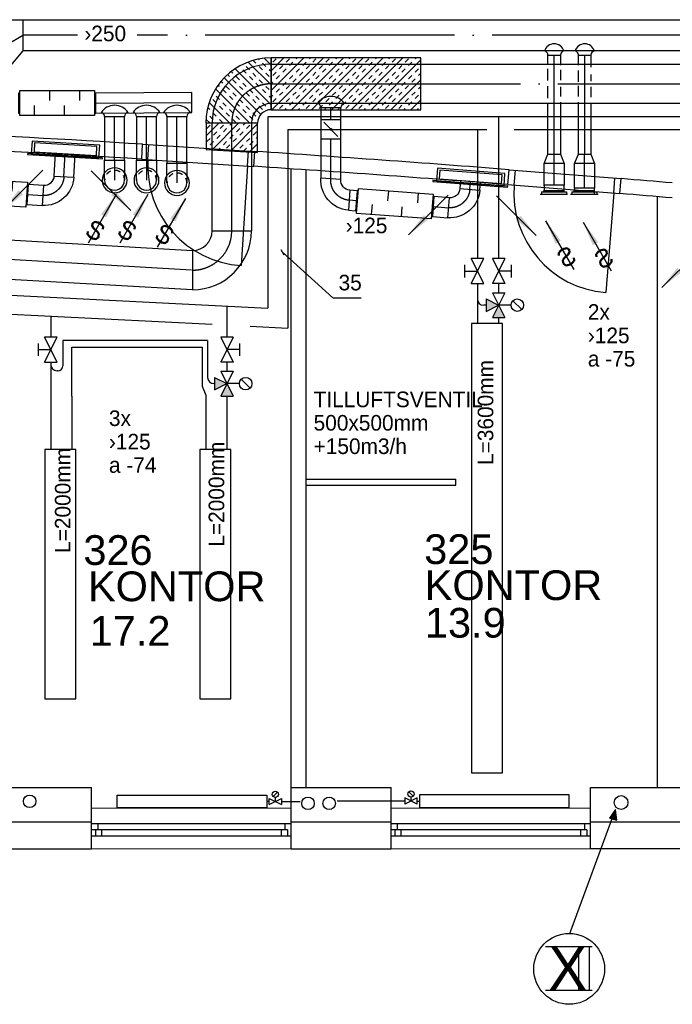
# Model space of a CAD drawing. Header units: millimetres. Extents: x 0 to 83130, y 0 to 57204.
# Tile 40 of 67: x 50605 to 55836, y 5047 to 12936. Entities that reach past the tile are written whole.
import ezdxf
from ezdxf.enums import TextEntityAlignment as Align

# ---------------------------------------------------------------- set-up
doc = ezdxf.new("R2010")
doc.units = ezdxf.units.MM
doc.header["$LTSCALE"] = 100
doc.header["$MEASUREMENT"] = 0
doc.header["$PDMODE"] = 1
for name, pattern in [('2V-CENT', [23, 20, -1.5, 0, -1.5]), ('V-GOMD', [0.8, 0.4, -0.4]), ('V-KU', [2, 1, 1]), ('V-V', [2, 1, 1])]:
    doc.linetypes.add(name, pattern=pattern)
doc.layers.get('0').update_dxf_attribs({"linetype": 'CONTINUOUS'})
for name, color, linetype in [('20603A200D001$0$832 Rominfo', 7, 'CONTINUOUS'), ('20603A200D001$0$A12-HEL1', 251, 'CONTINUOUS'), ('20603A200D001$0$A12-HEL2', 251, 'CONTINUOUS'), ('20603A200D001$0$A12-HEL3', 251, 'CONTINUOUS'), ('20603A200D001$0$A12-HEL4', 251, 'CONTINUOUS'), ('20603A200D001$0$A23-HEL1', 251, 'CONTINUOUS'), ('20603A200D001$0$A24-HEL1', 251, 'CONTINUOUS'), ('20603A200D001$0$A24-HEL2', 251, 'CONTINUOUS'), ('V060-', 3, 'CONTINUOUS'), ('V061-', 1, 'CONTINUOUS'), ('V070-', 3, 'CONTINUOUS'), ('V071-', 1, 'CONTINUOUS'), ('V090-', 2, 'CONTINUOUS'), ('V091', 1, 'CONTINUOUS'), ('V100-', 6, 'CONTINUOUS'), ('V110', 1, 'CONTINUOUS'), ('V110-', 6, 'CONTINUOUS'), ('V111', 1, 'CONTINUOUS'), ('V111-', 1, 'CONTINUOUS'), ('xref', 7, 'CONTINUOUS')]:
    doc.layers.add(name, color=color, linetype=linetype)
doc.styles.add('20603A200D001$0$Arial', font='arial.ttf', dxfattribs={"height": 238.125})
doc.styles.add('FISO', font='fiso')
doc.styles.add('ISO', font='ISO')
doc.styles.add('SIMPLEX', font='SIMPLEX')

# ---------------------------------------------------------------- blocks, each defined once
blk = doc.blocks.new('VUN')
at = {"color": 0}
blk.add_circle((0, 0), 0.5, dxfattribs=at)
blk = doc.blocks.new('LD_P')
for p, q in [((-0.5, 0.5), (-0.5, -0.5)), ((0.5, 0.5), (-0.5, 0.5)), ((0.5, -0.5), (0.5, 0.5)), ((-0.5, -0.5), (0.5, -0.5))]:
    blk.add_line(p, q)
at = {"color": 1}
for p, q in [((-0.3, 0.5), (-0.3, 0.1)), ((0.1, 0.5), (0.1, 0.1)), ((-0.1, -0.5), (-0.1, -0.1)), ((0.3, -0.5), (0.3, -0.1))]:
    blk.add_line(p, q, dxfattribs=at)
blk = doc.blocks.new('C3A', base_point=(16246, 22590.5))
at = {"color": 0, "linetype": 'ByBlock'}
blk.add_line((16247, 22590.5), (16246, 22590.5), dxfattribs=at)
blk = doc.blocks.new('K3A', base_point=(16246, 22590.5))
at = {"color": 0, "linetype": 'ByBlock'}
for p, q in [((16246, 22591), (16247, 22591)), ((16247, 22591), (16247, 22590)), ((16247, 22590), (16246, 22590))]:
    blk.add_line(p, q, dxfattribs=at)
blk = doc.blocks.new('33A', base_point=(16246, 22590.5))
blk.add_point((16247, 22590.5))
at = {"color": 0, "linetype": 'ByBlock'}
blk.add_blockref('K3A', (16246, 22590.5), dxfattribs=at)
at = {"color": 1, "linetype": '2V-CENT'}
blk.add_blockref('C3A', (16246, 22590.5), dxfattribs=at)
at = {"style": 'SIMPLEX', "flags": 3}
blk.add_attdef('0', (16246, 22590.5), '', height=1, dxfattribs=at)
blk = doc.blocks.new('CBOJ90_PB', base_point=(86107, 31352))
at = {"color": 0, "linetype": 'ByBlock'}
blk.add_arc((86106, 31353), 1, 270, 360, dxfattribs=at)
blk = doc.blocks.new('KBOJ90_PB', base_point=(86107, 31352))
at = {"color": 0, "linetype": 'ByBlock'}
for p, q in [((86106.5, 31353), (86107.5, 31353)), ((86106, 31352.5), (86106, 31351.5))]:
    blk.add_line(p, q, dxfattribs=at)
for radius in [1.5, 0.5]:
    blk.add_arc((86106, 31353), radius, 270, 360, dxfattribs=at)
blk = doc.blocks.new('3BOJ90_PB', base_point=(86107, 31352))
for p in [(86107, 31353), (86106, 31352)]:
    blk.add_point(p)
at = {"color": 1, "linetype": '2V-CENT'}
blk.add_blockref('CBOJ90_PB', (86107, 31352), dxfattribs=at)
at = {"color": 0, "linetype": 'ByBlock'}
blk.add_blockref('KBOJ90_PB', (86107, 31352), dxfattribs=at)
at = {"style": 'ISO', "flags": 3}
blk.add_attdef('0', (86107, 31352), '', height=1, dxfattribs=at)
blk = doc.blocks.new('K1A', base_point=(16237, 22591.5))
at = {"color": 0, "linetype": 'ByBlock'}
blk.add_line((16237, 22592), (16237, 22591), dxfattribs=at)
blk = doc.blocks.new('21A', base_point=(16237, 22591.5))
blk.add_point((16237, 22591.5))
at = {"color": 0, "linetype": 'ByBlock'}
blk.add_blockref('K1A', (16237, 22591.5), dxfattribs=at)
at = {"style": 'SIMPLEX', "flags": 3}
blk.add_attdef('0', (16237, 22591.5), '', height=1, dxfattribs=at)
blk = doc.blocks.new('V420', base_point=(455, 404.5))
blk.add_line((455, 404.5), (464, 404.5))
blk.add_solid([(455, 404.5), (459, 405), (459, 404)])
blk = doc.blocks.new('V422', base_point=(16230, 22585))
blk.add_blockref('V420', (16230, 22585))
at = {"style": 'SIMPLEX'}
blk.add_text('s', height=4, rotation=90, dxfattribs=at).set_placement((16238, 22585), align=Align.CENTER)
blk = doc.blocks.new('CIRC_P', base_point=(16254, 22587))
blk.add_circle((16254, 22587), 0.5)
blk = doc.blocks.new('CBOJ90_NB', base_point=(86107.402, 31352.24))
at = {"color": 0, "linetype": 'ByBlock'}
blk.add_line((86106.402, 31352.24), (86107.402, 31352.24), dxfattribs=at)
blk = doc.blocks.new('KSP_P', base_point=(16239.5, 22597.5))
at = {"color": 0, "linetype": 'ByBlock'}
for p, q in [((16240, 22598), (16239, 22598)), ((16239, 22598), (16239, 22597)), ((16240, 22597), (16240, 22598)), ((16239, 22597), (16240, 22597))]:
    blk.add_line(p, q, dxfattribs=at)
blk = doc.blocks.new('2SP_P', base_point=(16239.5, 22597.5))
for p in [(16239, 22597.5), (16240, 22597.5)]:
    blk.add_point(p)
at = {"color": 0, "linetype": 'ByBlock'}
blk.add_blockref('KSP_P', (16239.5, 22597.5), dxfattribs=at)
at = {"style": 'SIMPLEX', "flags": 3}
blk.add_attdef('0', (16239.5, 22597.5), '', height=1, dxfattribs=at)
blk = doc.blocks.new('SPJALL', base_point=(16229, 22594))
at = {"color": 1}
blk.add_line((16228.625, 22593.625), (16229.375, 22594.375), dxfattribs=at)
at = {"color": 1, "const_width": 0.075}
blk.add_lwpolyline([(16229, 22594.0375, -1), (16229, 22593.9625, -1), (16229, 22594.0375, -1)], format="xyb", dxfattribs=at)
blk = doc.blocks.new('V421', base_point=(455.5, 404.5))
at = {"rotation": 180}
blk.add_blockref('V420', (464.5, 404.5), dxfattribs=at)
blk = doc.blocks.new('CVDIMF_400X250X125', base_point=(2634, 22499.5))
at = {"color": 0, "linetype": 'ByBlock'}
blk.add_line((2571.5, 22499.5), (2696.5, 22574.5), dxfattribs=at)
blk = doc.blocks.new('KVDIMF_400X250X125', base_point=(2634, 22499.5))
at = {"color": 0, "linetype": 'ByBlock'}
for p, q in [((2571.5, 22299.5), (2571.5, 22699.5)), ((2571.5, 22699.5), (2696.5, 22699.5)), ((2696.5, 22699.5), (2696.5, 22449.5)), ((2696.5, 22449.5), (2571.5, 22299.5))]:
    blk.add_line(p, q, dxfattribs=at)
blk = doc.blocks.new('3VDIMF_400X250X125', base_point=(2634, 22499.5))
for p in [(2696.5, 22574.5), (2571.5, 22499.5)]:
    blk.add_point(p)
at = {"color": 0, "linetype": 'ByBlock'}
blk.add_blockref('KVDIMF_400X250X125', (2634, 22499.5), dxfattribs=at)
at = {"color": 1, "linetype": '2V-CENT'}
blk.add_blockref('CVDIMF_400X250X125', (2634, 22499.5), dxfattribs=at)
at = {"style": 'SIMPLEX', "flags": 3}
blk.add_attdef('0', (2634, 22499.5), '', height=1, dxfattribs=at)
blk = doc.blocks.new('*X126')
at = {"color": 0}
for p, q in [((3232, 47779.7), (3264.5, 47812.2)), ((3232, 47620.6), (3397.7, 47786.3)), ((3232, 47461.5), (3506.1, 47735.6)), ((3232, 47726.7), (3235, 47729.7)), ((3261.5, 47756.2), (3288, 47782.7)), ((3288, 47729.7), (3314.6, 47756.2)), ((3341.1, 47782.7), (3356.5, 47798.2)), ((3394.1, 47729.7), (3420.6, 47756.2)), ((3420.6, 47703.2), (3447.1, 47729.7)), ((3235, 47676.7), (3261.5, 47703.2)), ((3288, 47623.6), (3314.6, 47650.2)), ((3301.9, 47372.4), (3595.6, 47666)), ((3341.1, 47676.7), (3367.6, 47703.2)), ((3367.6, 47650.2), (3394.1, 47676.7)), ((3473.7, 47650.2), (3500.2, 47676.7)), ((3500.2, 47623.6), (3526.7, 47650.2)), ((3526.7, 47703.2), (3537.9, 47714.4)), ((3553.2, 47676.7), (3567.7, 47691.1)), ((3235, 47570.6), (3261.5, 47597.1)), ((3261.5, 47544.1), (3288, 47570.6)), ((3314.6, 47597.1), (3341.1, 47623.6)), ((3367.6, 47544.1), (3394.1, 47570.6)), ((3379.4, 47290.7), (3667.7, 47579.1)), ((3420.6, 47597.1), (3447.1, 47623.6)), ((3447.1, 47570.6), (3473.7, 47597.1)), ((3553.2, 47570.6), (3579.7, 47597.1)), ((3579.7, 47544.1), (3606.2, 47570.6)), ((3606.2, 47623.6), (3621.6, 47638.9)), ((3632.8, 47597.1), (3645.6, 47610)), ((3232, 47514.6), (3235, 47517.6)), ((3314.6, 47491.1), (3341.1, 47517.6)), ((3394.1, 47517.6), (3420.6, 47544.1)), ((3500.2, 47517.6), (3526.7, 47544.1)), ((3526.7, 47491.1), (3553.2, 47517.6)), ((3632.8, 47491.1), (3659.3, 47517.6)), ((3685.8, 47544.1), (3687.8, 47546.1)), ((3261.5, 47438), (3288, 47464.5)), ((3288, 47411.5), (3314.6, 47438)), ((3341.1, 47464.5), (3367.6, 47491.1)), ((3394.1, 47411.5), (3420.6, 47438)), ((3447.1, 47464.5), (3473.7, 47491.1)), ((3473.7, 47438), (3500.2, 47464.5)), ((3538.5, 47290.7), (3721.4, 47473.7)), ((3579.7, 47438), (3606.2, 47464.5)), ((3606.2, 47411.5), (3632.8, 47438)), ((3659.3, 47464.5), (3685.8, 47491.1)), ((3712.3, 47411.5), (3734.5, 47433.7)), ((3232, 47408.5), (3235, 47411.5)), ((3341.1, 47358.5), (3367.6, 47385)), ((3367.6, 47332), (3394.1, 47358.5)), ((3420.6, 47385), (3447.1, 47411.5)), ((3473.7, 47332), (3500.2, 47358.5)), ((3526.7, 47385), (3553.2, 47411.5)), ((3553.2, 47358.5), (3579.7, 47385)), ((3659.3, 47358.5), (3685.8, 47385)), ((3685.8, 47332), (3712.3, 47358.5)), ((3697.6, 47290.7), (3751.7, 47344.8)), ((3738.8, 47385), (3744.8, 47391)), ((3338.8, 47303.1), (3341.1, 47305.4)), ((3432.4, 47290.7), (3447.1, 47305.4)), ((3500.2, 47305.4), (3526.7, 47332)), ((3606.2, 47305.4), (3632.8, 47332)), ((3644.6, 47290.7), (3659.3, 47305.4)), ((3750.6, 47290.7), (3754.5, 47294.6))]:
    blk.add_line(p, q, dxfattribs=at)
blk = doc.blocks.new('*X156')
at = {"color": 0}
for p, q in [((52099.1, 12006.1), (52200.3, 12107.4)), ((52104.9, 12065), (52131.4, 12091.5)), ((52146.7, 11894.6), (52359.4, 12107.4)), ((52211, 12065), (52237.5, 12091.5)), ((52290.5, 12091.5), (52306.4, 12107.4)), ((52296.9, 11885.7), (52512.4, 12101.2)), ((52396.6, 12091.5), (52412.5, 12107.4)), ((52423.1, 12065), (52449.6, 12091.5)), ((52158, 12012), (52184.5, 12038.5)), ((52184.5, 11985.5), (52211, 12012)), ((52237.5, 12038.5), (52264, 12065)), ((52290.5, 11985.5), (52317.1, 12012)), ((52343.6, 12038.5), (52370.1, 12065)), ((52370.1, 12012), (52396.6, 12038.5)), ((52476.2, 12012), (52502.7, 12038.5)), ((52502.7, 11985.5), (52512.4, 11995.1)), ((52104.9, 11958.9), (52131.4, 11985.5)), ((52131.4, 11932.4), (52158, 11958.9)), ((52237.5, 11932.4), (52264, 11958.9)), ((52264, 11905.9), (52290.5, 11932.4)), ((52317.1, 11958.9), (52343.6, 11985.5)), ((52370.1, 11905.9), (52396.6, 11932.4)), ((52423.1, 11958.9), (52449.6, 11985.5)), ((52447.1, 11876.8), (52512.4, 11942.1)), ((52449.6, 11932.4), (52476.2, 11958.9)), ((52099.1, 11900.1), (52104.9, 11905.9)), ((52196.7, 11891.6), (52211, 11905.9)), ((52397, 11879.8), (52423.1, 11905.9)), ((52502.7, 11879.4), (52512.4, 11889.1))]:
    blk.add_line(p, q, dxfattribs=at)
blk = doc.blocks.new('*X157')
at = {"color": 0}
for p, q in [((52619.9, 12367.8), (52881.9, 12629.9)), ((52619.9, 12526.9), (52722.8, 12629.9)), ((52626, 12214.9), (53041, 12629.9)), ((52785.1, 12214.9), (53200.1, 12629.9)), ((52820.9, 12621.9), (52828.9, 12629.9)), ((52926.9, 12621.9), (52935, 12629.9)), ((52944.2, 12214.9), (53359.2, 12629.9)), ((53103.3, 12214.9), (53518.3, 12629.9)), ((53139.1, 12621.9), (53147.1, 12629.9)), ((53245.1, 12621.9), (53253.2, 12629.9)), ((53262.4, 12214.9), (53677.4, 12629.9)), ((53457.3, 12621.9), (53465.3, 12629.9)), ((53563.3, 12621.9), (53571.4, 12629.9)), ((53775.5, 12621.9), (53783.5, 12629.9)), ((52635.3, 12595.3), (52661.8, 12621.9)), ((52688.3, 12542.3), (52714.8, 12568.8)), ((52741.3, 12595.3), (52767.8, 12621.9)), ((52767.8, 12568.8), (52794.4, 12595.3)), ((52873.9, 12568.8), (52900.4, 12595.3)), ((52900.4, 12542.3), (52926.9, 12568.8)), ((52953.5, 12595.3), (52980, 12621.9)), ((53006.5, 12542.3), (53033, 12568.8)), ((53059.5, 12595.3), (53086, 12621.9)), ((53086, 12568.8), (53112.6, 12595.3)), ((53192.1, 12568.8), (53218.6, 12595.3)), ((53218.6, 12542.3), (53245.1, 12568.8)), ((53271.7, 12595.3), (53298.2, 12621.9)), ((53324.7, 12542.3), (53351.2, 12568.8)), ((53377.7, 12595.3), (53404.2, 12621.9)), ((53404.2, 12568.8), (53430.8, 12595.3)), ((53421.5, 12214.9), (53819.9, 12613.2)), ((53510.3, 12568.8), (53536.8, 12595.3)), ((53536.8, 12542.3), (53563.3, 12568.8)), ((53589.9, 12595.3), (53616.4, 12621.9)), ((53642.9, 12542.3), (53669.4, 12568.8)), ((53695.9, 12595.3), (53722.4, 12621.9)), ((53722.4, 12568.8), (53749, 12595.3)), ((52635.3, 12489.3), (52661.8, 12515.8)), ((52661.8, 12462.8), (52688.3, 12489.3)), ((52714.8, 12515.8), (52741.3, 12542.3)), ((52767.8, 12462.8), (52794.4, 12489.3)), ((52820.9, 12515.8), (52847.4, 12542.3)), ((52847.4, 12489.3), (52873.9, 12515.8)), ((52953.5, 12489.3), (52980, 12515.8)), ((52980, 12462.8), (53006.5, 12489.3)), ((53033, 12515.8), (53059.5, 12542.3)), ((53086, 12462.8), (53112.6, 12489.3)), ((53139.1, 12515.8), (53165.6, 12542.3)), ((53165.6, 12489.3), (53192.1, 12515.8)), ((53271.7, 12489.3), (53298.2, 12515.8)), ((53298.2, 12462.8), (53324.7, 12489.3)), ((53351.2, 12515.8), (53377.7, 12542.3)), ((53404.2, 12462.8), (53430.8, 12489.3)), ((53457.3, 12515.8), (53483.8, 12542.3)), ((53483.8, 12489.3), (53510.3, 12515.8)), ((53589.9, 12489.3), (53616.4, 12515.8)), ((53616.4, 12462.8), (53642.9, 12489.3)), ((53669.4, 12515.8), (53695.9, 12542.3)), ((53722.4, 12462.8), (53749, 12489.3)), ((53775.5, 12515.8), (53802, 12542.3)), ((53802, 12489.3), (53819.9, 12507.2)), ((52619.9, 12420.8), (52635.3, 12436.2)), ((52714.8, 12409.7), (52741.3, 12436.2)), ((52741.3, 12383.2), (52767.8, 12409.7)), ((52794.4, 12436.2), (52820.9, 12462.8)), ((52847.4, 12383.2), (52873.9, 12409.7)), ((52900.4, 12436.2), (52926.9, 12462.8)), ((52926.9, 12409.7), (52953.5, 12436.2)), ((53033, 12409.7), (53059.5, 12436.2)), ((53059.5, 12383.2), (53086, 12409.7)), ((53112.6, 12436.2), (53139.1, 12462.8)), ((53165.6, 12383.2), (53192.1, 12409.7)), ((53218.6, 12436.2), (53245.1, 12462.8)), ((53245.1, 12409.7), (53271.7, 12436.2)), ((53351.2, 12409.7), (53377.7, 12436.2)), ((53377.7, 12383.2), (53404.2, 12409.7)), ((53430.8, 12436.2), (53457.3, 12462.8)), ((53483.8, 12383.2), (53510.3, 12409.7)), ((53536.8, 12436.2), (53563.3, 12462.8)), ((53563.3, 12409.7), (53589.9, 12436.2)), ((53580.6, 12214.9), (53819.9, 12454.1)), ((53669.4, 12409.7), (53695.9, 12436.2)), ((53695.9, 12383.2), (53722.4, 12409.7)), ((53749, 12436.2), (53775.5, 12462.8)), ((53802, 12383.2), (53819.9, 12401.1)), ((52619.9, 12314.8), (52635.3, 12330.2)), ((52661.8, 12356.7), (52688.3, 12383.2)), ((52688.3, 12330.2), (52714.8, 12356.7)), ((52794.4, 12330.2), (52820.9, 12356.7)), ((52820.9, 12303.7), (52847.4, 12330.2)), ((52873.9, 12356.7), (52900.4, 12383.2)), ((52926.9, 12303.7), (52953.5, 12330.2)), ((52980, 12356.7), (53006.5, 12383.2)), ((53006.5, 12330.2), (53033, 12356.7)), ((53112.6, 12330.2), (53139.1, 12356.7)), ((53139.1, 12303.7), (53165.6, 12330.2)), ((53192.1, 12356.7), (53218.6, 12383.2)), ((53245.1, 12303.7), (53271.7, 12330.2)), ((53298.2, 12356.7), (53324.7, 12383.2)), ((53324.7, 12330.2), (53351.2, 12356.7)), ((53430.8, 12330.2), (53457.3, 12356.7)), ((53457.3, 12303.7), (53483.8, 12330.2)), ((53510.3, 12356.7), (53536.8, 12383.2)), ((53563.3, 12303.7), (53589.9, 12330.2)), ((53616.4, 12356.7), (53642.9, 12383.2)), ((53642.9, 12330.2), (53669.4, 12356.7)), ((53749, 12330.2), (53775.5, 12356.7)), ((53775.5, 12303.7), (53802, 12330.2)), ((52635.3, 12277.1), (52661.8, 12303.7)), ((52688.3, 12224.1), (52714.8, 12250.6)), ((52741.3, 12277.1), (52767.8, 12303.7)), ((52767.8, 12250.6), (52794.4, 12277.1)), ((52873.9, 12250.6), (52900.4, 12277.1)), ((52900.4, 12224.1), (52926.9, 12250.6)), ((52953.5, 12277.1), (52980, 12303.7)), ((53006.5, 12224.1), (53033, 12250.6)), ((53059.5, 12277.1), (53086, 12303.7)), ((53086, 12250.6), (53112.6, 12277.1)), ((53192.1, 12250.6), (53218.6, 12277.1)), ((53218.6, 12224.1), (53245.1, 12250.6)), ((53271.7, 12277.1), (53298.2, 12303.7)), ((53324.7, 12224.1), (53351.2, 12250.6)), ((53377.7, 12277.1), (53404.2, 12303.7)), ((53404.2, 12250.6), (53430.8, 12277.1)), ((53510.3, 12250.6), (53536.8, 12277.1)), ((53536.8, 12224.1), (53563.3, 12250.6)), ((53589.9, 12277.1), (53616.4, 12303.7)), ((53642.9, 12224.1), (53669.4, 12250.6)), ((53695.9, 12277.1), (53722.4, 12303.7)), ((53722.4, 12250.6), (53749, 12277.1)), ((53739.7, 12214.9), (53819.9, 12295)), ((52732.1, 12214.9), (52741.3, 12224.1)), ((52838.2, 12214.9), (52847.4, 12224.1)), ((53050.3, 12214.9), (53059.5, 12224.1)), ((53156.4, 12214.9), (53165.6, 12224.1)), ((53368.5, 12214.9), (53377.7, 12224.1)), ((53474.5, 12214.9), (53483.8, 12224.1)), ((53686.7, 12214.9), (53695.9, 12224.1)), ((53792.7, 12214.9), (53802, 12224.1))]:
    blk.add_line(p, q, dxfattribs=at)
blk = doc.blocks.new('CCDIMF_160X100X75', base_point=(3095.5, 30301.1))
at = {"color": 0, "linetype": 'ByBlock'}
blk.add_line((3058, 30301.1), (3133, 30301.1), dxfattribs=at)
blk = doc.blocks.new('KCDIMF_160X100X75', base_point=(3095.5, 30301.1))
at = {"color": 0, "linetype": 'ByBlock'}
for p, q in [((3058, 30221.1), (3058, 30381.1)), ((3058, 30381.1), (3133, 30351.1)), ((3133, 30351.1), (3133, 30251.1)), ((3133, 30251.1), (3058, 30221.1))]:
    blk.add_line(p, q, dxfattribs=at)
blk = doc.blocks.new('3CDIMF_160X100X75', base_point=(3095.5, 30301.1))
for p in [(3058, 30301.1), (3133, 30301.1)]:
    blk.add_point(p)
at = {"color": 0, "linetype": 'ByBlock'}
blk.add_blockref('KCDIMF_160X100X75', (3095.5, 30301.1), dxfattribs=at)
at = {"color": 1, "linetype": '2V-CENT'}
blk.add_blockref('CCDIMF_160X100X75', (3095.5, 30301.1), dxfattribs=at)
at = {"style": 'SIMPLEX', "flags": 3}
blk.add_attdef('0', (3095.5, 30301.1), '', height=1, dxfattribs=at)
blk = doc.blocks.new('VAGG_P', base_point=(16250.5, 22586.5))
for p, q in [((16250, 22587.5), (16251, 22587.5)), ((16250, 22587.5), (16250, 22586.5)), ((16251, 22587.5), (16251, 22586.5))]:
    blk.add_line(p, q)
at = {"color": 6}
blk.add_line((16249.95, 22586.5), (16251.05, 22586.5), dxfattribs=at)
blk = doc.blocks.new('20603A200D001')
at = {"layer": '20603A200D001$0$A12-HEL1', "color": 7, "linetype": 'Continuous', "lineweight": 0}
for points in [[(66651, 4288.5), (68250.9, 4288.5)], [(69051, 4288.5), (70651, 4288.5)], [(68250.9, 3963.5), (66651, 3963.5)], [(70651, 3963.5), (69051, 3963.5)]]:
    blk.add_lwpolyline(points, dxfattribs=at)
at = {"layer": '20603A200D001$0$A12-HEL2', "color": 7, "linetype": 'Continuous', "lineweight": 0}
for points in [[(65850.9, 4453.5), (66651, 4453.5)], [(66651, 4178.5), (66651, 4453.5)], [(68250.9, 4453.5), (69051, 4453.5)], [(68250.9, 4178.5), (68250.9, 4453.5)], [(69051, 4178.5), (69051, 4453.5)], [(70651, 4453.5), (71451, 4453.5)]]:
    blk.add_lwpolyline(points, dxfattribs=at)
at = {"layer": '20603A200D001$0$A12-HEL3', "color": 7}
for points in [[(65850.9, 4453.5), (66651, 4453.5)], [(66651, 4178.5), (66651, 4453.5)], [(68250.9, 4453.5), (69051, 4453.5)], [(68250.9, 4178.5), (68250.9, 4453.5)], [(69051, 4178.5), (69051, 4453.5)], [(70651, 4453.5), (71451, 4453.5)], [(70651, 4178.5), (70651, 4453.5)]]:
    blk.add_lwpolyline(points, dxfattribs=at)
at = {"layer": '20603A200D001$0$A12-HEL4', "color": 7}
for points in [[(65850.9, 4178.5), (66651, 4178.5)], [(66651, 3963.5), (66651, 4178.5)], [(68250.9, 3963.5), (68250.9, 4178.5)], [(68250.9, 4178.5), (69051, 4178.5)], [(69051, 3963.5), (69051, 4178.5)], [(70651, 4178.5), (71451, 4178.5)], [(70651, 3963.5), (70651, 4178.5)], [(65850.9, 3963.5), (66651, 3963.5)], [(68250.9, 3963.5), (69051, 3963.5)], [(71451, 3963.5), (70651, 3963.5)]]:
    blk.add_lwpolyline(points, dxfattribs=at)
at = {"layer": '20603A200D001$0$A23-HEL1', "color": 7}
for points in [[(68250.9, 4163.5), (66651, 4163.5)], [(68221, 4113.5), (66651, 4113.5)], [(66681, 4113.5), (66681, 4063.5)], [(66701, 4163.5), (66701, 4113.5)], [(66731, 4113.5), (66731, 4063.5)], [(68170.9, 4113.5), (68170.9, 4063.5)], [(68201, 4163.5), (68201, 4113.5)], [(68221, 4113.5), (68221, 4063.5)], [(70651, 4163.5), (69051, 4163.5)], [(70621, 4113.5), (69051, 4113.5)], [(69081, 4113.5), (69081, 4063.5)], [(69100.9, 4163.5), (69100.9, 4113.5)], [(69131, 4113.5), (69131, 4063.5)], [(70570.9, 4113.5), (70570.9, 4063.5)], [(70600.9, 4163.5), (70600.9, 4113.5)], [(70621, 4113.5), (70621, 4063.5)], [(68250.9, 4063.5), (66651, 4063.5)], [(70651, 4063.5), (69051, 4063.5)]]:
    blk.add_lwpolyline(points, dxfattribs=at)
at = {"layer": '20603A200D001$0$A24-HEL1', "color": 7}
for points in [[(67060.4, 9607.7), (67958.6, 9550.4)], [(67102.7, 9484.8), (67110.3, 9604.6)], [(67901.1, 9433.8), (67908.7, 9553.6)], [(67052.8, 9488), (67951, 9430.6)], [(67901.1, 9433.8), (67850.1, 8635.4)], [(69998.3, 9403.7), (70895.4, 9332)], [(70038.5, 9280.1), (70048.1, 9399.7)], [(70836, 9216.3), (70845.6, 9336)], [(69988.7, 9284.1), (70885.8, 9212.4)], [(70836, 9216.3), (70772.2, 8418.9)], [(68371, 6925.2), (69570.9, 6925.2)], [(68371, 6875.2), (69570.9, 6875.2)], [(69570.9, 6875.2), (69570.9, 6925.2)]]:
    blk.add_lwpolyline(points, dxfattribs=at)
for centre, start, end in [((67901.1, 9433.8), 176.34583, 266.34561), ((70836, 9216.4), 175.42883, 265.42831)]:
    blk.add_arc(centre, 800, start, end, dxfattribs=at)
at = {"layer": '20603A200D001$0$A24-HEL2', "color": 7}
for points in [[(67052.8, 9488), (67060.1, 9607.8)], [(67951, 9430.6), (67958.9, 9550.4)], [(68250.9, 4453.5), (68250.9, 9410.5)], [(68371, 4453.5), (68371, 9402.3)], [(69988.7, 9284.1), (69998, 9403.7)], [(70885.8, 9212.4), (70895.7, 9332)], [(71185.8, 4453.5), (71185.8, 9187.4)]]:
    blk.add_lwpolyline(points, dxfattribs=at)
for centre, radius, start, end in [((55788.3, -173956.8), 183910.3, 86.486143, 87.618305), ((55788.4, -173954.2), 183787.7, 86.486138, 87.618318), ((55789.3, -173943), 183896.5, 85.568646, 86.205596), ((55789.1, -173943.9), 183777.4, 85.568617, 86.205559), ((55728, -174679.2), 184635.2, 85.160151, 85.287869), ((55933.4, -172220.9), 182048.4, 85.156082, 85.288728)]:
    blk.add_arc(centre, radius, start, end, dxfattribs=at)
at = {"layer": '20603A200D001$0$832 Rominfo', "style": '20603A200D001$0$Arial'}
for s, p in [('326', (66585.2, 6237)), ('325', (69317, 6244)), ('KONTOR', (66621.6, 5946.6)), ('KONTOR', (69321.3, 5955.4)), ('13.9', (69322.5, 5654.5)), ('17.2', (66635.9, 5589.4))]:
    blk.add_text(s, height=238.12, dxfattribs=at).set_placement(p)

msp = doc.modelspace()

# ---------------------------------------------------------------- linework, layer by layer
at = {"layer": 'V060-', "linetype": 'Continuous'}
for p, q in [((50630, 12936.13), (56391.11, 12936.13)), ((56391.11, 12686.13), (50630, 12686.13)), ((54839.65, 12579.61), (54839.65, 12652.95)), ((54939.65, 12652.92), (54939.65, 12570.53)), ((55083.99, 12570.53), (55083.99, 12653.01)), ((55183.99, 12653.01), (55183.99, 12556.9)), ((52619.87, 12579.87), (58592.33, 12579.76)), ((54839.65, 12447.91), (54839.65, 12543.28)), ((54939.65, 12534.2), (54939.65, 12452.45)), ((55083.99, 12438.83), (55083.99, 12529.66)), ((55183.99, 12497.87), (55183.99, 12443.37)), ((54839.65, 12307.13), (54839.65, 12402.5)), ((54939.65, 12397.96), (54939.65, 12320.76)), ((55083.99, 12320.76), (55083.99, 12407.04)), ((55183.99, 12397.96), (55183.99, 12316.21)), ((51984.81, 12353.22), (51214.16, 12347.67)), ((58592.33, 12264.76), (52619.87, 12264.87)), ((53019.27, 12231.97), (53019.27, 12132.71)), ((53179.27, 12132.71), (53179.27, 12231.97)), ((54839.65, 11857.51), (54839.65, 12270.8)), ((54939.65, 12275.34), (54939.65, 11857.51)), ((55083.99, 11857.51), (55083.99, 12275.34)), ((55183.99, 12270.8), (55183.99, 11857.51)), ((51214.16, 12187.67), (51984.81, 12193.22)), ((51285.87, 12160.32), (51285.87, 11808.91)), ((51445.87, 11808.91), (51445.87, 12160.32)), ((51541.25, 12160.32), (51541.25, 11808.91)), ((51701.25, 11808.91), (51701.25, 12160.32)), ((51785.6, 12160.32), (51785.6, 11787.18)), ((51945.6, 11787.18), (51945.6, 12160.32)), ((52147.27, 11244.6), (52147.27, 12106.82)), ((52462.27, 12106.82), (52462.27, 11244.6)), ((53019.27, 11982.71), (53019.27, 11666.71)), ((53179.27, 11656.06), (53179.27, 11982.71)), ((50890.57, 11868.53), (50879.68, 11682.57)), ((51039.41, 11673.22), (51050.3, 11859.18)), ((54808.71, 11608.31), (54808.71, 11782.74)), ((54968.71, 11782.74), (54968.71, 11608.31)), ((55053.06, 11586.8), (55053.06, 11782.74)), ((55213.06, 11782.74), (55213.06, 11586.8)), ((50795.37, 11607.34), (50675.18, 11614.38)), ((54138.08, 11649.15), (54133.11, 11583.06)), ((54292.66, 11571.07), (54297.63, 11637.16)), ((53309.65, 11564.67), (53252.6, 11568.95)), ((54047.57, 11509.23), (53927.51, 11518.25)), ((50665.82, 11454.66), (50786.01, 11447.62)), ((53240.62, 11409.4), (53297.66, 11405.12)), ((53915.53, 11358.7), (54035.58, 11349.68)), ((49887.24, 11207.43), (51989.77, 11087.05)), ((51989.27, 10771.65), (49870.76, 10892.86))]:
    msp.add_line(p, q, dxfattribs=at)
at = {"layer": 'V060-', "color": 1, "linetype": '2V-CENT'}
for p, q in [((51067.75, 12811.13), (50630, 12811.13)), ((56391.11, 12811.13), (51546.75, 12811.13)), ((54889.65, 11857.51), (54889.65, 12652.95)), ((55133.99, 11857.51), (55133.99, 12652.95)), ((52619.87, 12422.37), (58592.33, 12422.26)), ((51214.16, 12267.67), (51984.81, 12273.22)), ((53099.27, 12132.71), (53099.27, 12231.97)), ((51365.87, 11808.91), (51365.87, 12160.32)), ((51621.25, 11808.91), (51621.25, 12160.32)), ((51865.6, 11787.18), (51865.6, 12160.32)), ((52304.77, 11244.6), (52304.77, 12106.82)), ((53099.27, 11666.71), (53099.27, 11982.71)), ((50959.55, 11677.89), (50970.43, 11863.86)), ((54888.71, 11608.31), (54888.71, 11782.74)), ((55133.06, 11586.8), (55133.06, 11782.74)), ((54212.89, 11577.06), (54217.85, 11643.16)), ((50670.5, 11534.52), (50790.69, 11527.48)), ((53303.66, 11484.89), (53246.61, 11489.18)), ((53921.52, 11438.47), (54041.58, 11429.45)), ((51981.53, 10929.77), (49879, 11050.14))]:
    msp.add_line(p, q, dxfattribs=at)
at = {"layer": 'V060-', "color": 1, "linetype": 'Continuous'}
for p, q in [((52619.87, 12214.87), (52619.87, 12629.87)), ((52512.37, 12107.37), (52097.37, 12107.37))]:
    msp.add_line(p, q, dxfattribs=at)
at = {"layer": 'V060-'}
for p, q in [((54839.47, 12652.95), (54939.52, 12652.95)), ((55084.26, 12652.95), (55184.31, 12652.95)), ((53019.27, 12231.97), (53179.27, 12231.97)), ((51285.87, 12160.32), (51445.87, 12160.32)), ((51541.25, 12160.32), (51701.25, 12160.32)), ((51785.6, 12160.32), (51945.6, 12160.32)), ((54968.71, 11782.74), (54808.71, 11782.74)), ((55213.06, 11782.74), (55053.06, 11782.74)), ((55213.06, 11782.74), (55053.06, 11782.74))]:
    msp.add_line(p, q, dxfattribs=at)
at = {"layer": 'V060-', "color": 3, "linetype": 'ByBlock'}
for p, q in [((51286.11, 11809.62), (51446.11, 11809.62)), ((51286.11, 11649.62), (51286.11, 11809.62)), ((51446.11, 11809.62), (51446.11, 11649.62)), ((51541.49, 11649.62), (51541.49, 11809.62)), ((51541.49, 11809.62), (51701.49, 11809.62)), ((51701.49, 11809.62), (51701.49, 11649.62)), ((51785.84, 11787.89), (51945.84, 11787.89)), ((51785.84, 11627.89), (51785.84, 11787.89)), ((51945.84, 11787.89), (51945.84, 11627.89)), ((54808.47, 11609.02), (54808.47, 11573.81)), ((54968.47, 11609.02), (54808.47, 11609.02)), ((54968.47, 11553.65), (54968.47, 11609.02)), ((55052.82, 11587.51), (55052.82, 11551.41)), ((55212.82, 11587.51), (55052.82, 11587.51)), ((55212.82, 11542.45), (55212.82, 11587.51))]:
    msp.add_line(p, q, dxfattribs=at)
at = {"layer": 'V060-', "color": 1}
for points in [[(52619.87, 12214.87), (53819.87, 12214.87), (53819.87, 12629.87), (52619.87, 12629.87)], [(52099.08, 11897.42), (52512.37, 11872.98), (52512.37, 12107.37), (52099.08, 12107.37)]]:
    msp.add_lwpolyline(points, close=True, dxfattribs=at)
at = {"layer": 'V060-'}
for centre, radius, start, end in [((54889.5, 12660.99), 81.79, 17.698048, 162.301952), ((55134.28, 12660.99), 81.79, 17.698048, 162.301952), ((54805.54, 12652.46), 33.94, 0.836991, 79.749267), ((54973.46, 12652.46), 33.94, 100.250733, 179.163009), ((55050.32, 12652.46), 33.94, 0.836991, 79.749267), ((55218.24, 12652.46), 33.94, 100.250733, 179.163009), ((53099.27, 12191.08), 130.71, 34.367445, 145.632555), ((51365.87, 12119.43), 130.71, 34.367445, 145.632555), ((51621.25, 12119.43), 130.71, 34.367445, 145.632555), ((51865.6, 12119.43), 130.71, 34.367445, 145.632555), ((52985.34, 12231.47), 33.94, 0.836991, 79.749267), ((53213.2, 12231.47), 33.94, 100.250733, 179.163009), ((51251.93, 12159.82), 33.94, 0.836991, 79.749267), ((51479.8, 12159.82), 33.94, 100.250733, 179.163009), ((51507.32, 12159.82), 33.94, 0.836991, 79.749267), ((51735.19, 12159.82), 33.94, 100.250733, 179.163009), ((51751.66, 12159.82), 33.94, 0.836991, 79.749267), ((51979.53, 12159.82), 33.94, 100.250733, 179.163009)]:
    msp.add_arc(centre, radius, start, end, dxfattribs=at)
at = {"layer": 'V060-', "color": 1, "linetype": 'Continuous'}
for radius in [522.5, 107.5]:
    msp.add_arc((52619.87, 12107.37), radius, 90, 180, dxfattribs=at)
at = {"layer": 'V060-', "color": 1, "linetype": '2V-CENT'}
msp.add_arc((52619.87, 12107.37), 315, 90, 180, dxfattribs=at)
at = {"layer": 'V060-', "color": 3, "linetype": 'V-GOMD'}
for centre in [(51366.11, 11649.62), (51621.49, 11649.62), (51865.84, 11627.89)]:
    msp.add_arc(centre, 80, 0.00007, 180.00007, dxfattribs=at)
at = {"layer": 'V060-', "color": 3, "linetype": 'ByBlock'}
for centre in [(51366.11, 11649.62), (51621.49, 11649.62), (51865.84, 11627.89)]:
    msp.add_arc(centre, 80, 180.00007, 360.00007, dxfattribs=at)
at = {"layer": 'V070-'}
for p, q in [((50704.2, 11961.66), (50698.35, 11861.83)), ((51246.27, 11929.9), (50704.2, 11961.66)), ((50724.95, 11948.36), (50720.86, 11878.48)), ((51224.1, 11919.12), (50724.95, 11948.36)), ((51220.01, 11849.24), (51224.1, 11919.12)), ((51240.42, 11830.07), (51246.27, 11929.9)), ((50668.9, 11863.55), (50668.43, 11855.57)), ((50668.43, 11855.57), (51269.4, 11820.36)), ((51269.87, 11828.35), (50668.9, 11863.55)), ((50698.35, 11861.83), (51240.42, 11830.07)), ((50720.86, 11878.48), (51220.01, 11849.24)), ((51269.4, 11820.36), (51269.87, 11828.35)), ((53953.26, 11745.33), (53945.77, 11645.61)), ((54494.74, 11704.65), (53953.26, 11745.33)), ((53973.8, 11731.69), (53968.55, 11661.89)), ((54472.39, 11694.23), (53973.8, 11731.69)), ((54467.15, 11624.43), (54472.39, 11694.23)), ((54487.24, 11604.93), (54494.74, 11704.65)), ((53916.35, 11647.82), (53915.75, 11639.84)), ((53915.75, 11639.84), (54516.06, 11594.74)), ((54516.66, 11602.72), (53916.35, 11647.82)), ((53945.77, 11645.61), (54487.24, 11604.93)), ((53968.55, 11661.89), (54467.15, 11624.43)), ((54516.06, 11594.74), (54516.66, 11602.72))]:
    msp.add_line(p, q, dxfattribs=at)
at = {"layer": 'V091'}
for p, q in [((55016.05, 5614.91), (55382.22, 6606.72)), ((55382.22, 6606.72), (55333.29, 6538.19)), ((55392.01, 6521.87), (55382.22, 6606.72)), ((55333.29, 6538.19), (55392.01, 6521.87))]:
    msp.add_line(p, q, dxfattribs=at)
at = {"layer": 'V091', "color": 3}
for p, q in [((54819.58, 5511.34), (55193.34, 5511.34)), ((55083.61, 5511.34), (55083.61, 5160.89)), ((55170.61, 5511.34), (55170.61, 5160.89)), ((54819.58, 5160.89), (55193.34, 5160.89))]:
    msp.add_line(p, q, dxfattribs=at)
at = {"layer": 'V091'}
msp.add_circle((55009.53, 5330.98), 283.79, dxfattribs=at)
msp.add_solid([(55333.29, 6538.19), (55392.01, 6521.87), (55382.22, 6606.72)], dxfattribs=at)
at = {"layer": 'V100-', "color": 1}
for p, q in [((52635.84, 6711.18), (52671.19, 6746.53)), ((53758.65, 6714.5), (53723.3, 6749.86)), ((53740.97, 6707.18), (53740.97, 6675.32)), ((52603.52, 6647), (52703.52, 6697)), ((52603.52, 6697), (52703.52, 6647)), ((52603.52, 6647), (52603.52, 6697)), ((52653.52, 6703.86), (52653.52, 6672)), ((52703.52, 6697), (52703.52, 6647)), ((53790.97, 6650.32), (53690.97, 6700.32)), ((53790.97, 6700.32), (53690.97, 6650.32)), ((53690.97, 6700.32), (53690.97, 6650.32)), ((53790.97, 6650.32), (53790.97, 6700.32))]:
    msp.add_line(p, q, dxfattribs=at)
at = {"layer": 'V100-', "linetype": 'V-V'}
for p, q in [((52603.52, 6672), (52585.75, 6672)), ((52703.52, 6672), (52854.58, 6672)), ((53690.97, 6675.32), (53150.74, 6675.32)), ((53790.97, 6675.32), (53808.74, 6675.32))]:
    msp.add_line(p, q, dxfattribs=at)
at = {"layer": 'V100-', "color": 1}
for points in [[(52585.75, 6722), (52585.75, 6622), (51385.75, 6622), (51385.75, 6722)], [(53808.74, 6725.32), (53808.74, 6625.32), (55008.74, 6625.32), (55008.74, 6725.32)]]:
    msp.add_lwpolyline(points, close=True, dxfattribs=at)
for centre in [(52653.52, 6728.86), (53740.97, 6732.18)]:
    msp.add_circle(centre, 25, dxfattribs=at)
at = {"layer": 'V110', "color": 1}
for p, q in [((54174.39, 10871.67), (54174.39, 10971.67)), ((54224.39, 10821.67), (54324.39, 11021.67)), ((54324.39, 10821.67), (54224.39, 11021.67)), ((54324.39, 11021.67), (54224.39, 11021.67)), ((54493.69, 11021.67), (54393.69, 10821.67)), ((54393.69, 11021.67), (54493.69, 10821.67)), ((54493.69, 11021.67), (54393.69, 11021.67)), ((54543.69, 10971.67), (54543.69, 10871.67)), ((54174.39, 10921.67), (54274.39, 10921.67)), ((54543.69, 10921.67), (54443.69, 10921.67)), ((54224.39, 10821.67), (54324.39, 10821.67)), ((54493.69, 10821.67), (54393.69, 10821.67)), ((54393.69, 10748.79), (54493.69, 10748.79)), ((54493.69, 10748.79), (54393.69, 10548.79)), ((54393.69, 10748.79), (54493.69, 10548.79)), ((54343.69, 10698.79), (54443.69, 10648.79)), ((54343.69, 10698.79), (54343.69, 10598.79)), ((54558.33, 10684.15), (54629.05, 10613.44)), ((54343.69, 10598.79), (54443.69, 10648.79)), ((54543.69, 10648.79), (54443.69, 10648.79)), ((54393.69, 10548.79), (54493.69, 10548.79)), ((50754.64, 10242.8), (50754.64, 10342.8)), ((50804.64, 10192.8), (50904.64, 10392.8)), ((50904.64, 10192.8), (50804.64, 10392.8)), ((50904.64, 10392.8), (50804.64, 10392.8)), ((52316.28, 10392.8), (52216.28, 10192.8)), ((52216.28, 10392.8), (52316.28, 10192.8)), ((52316.28, 10392.8), (52216.28, 10392.8)), ((52366.28, 10342.8), (52366.28, 10242.8)), ((50754.64, 10292.8), (50854.64, 10292.8)), ((52366.28, 10292.8), (52266.28, 10292.8)), ((50804.64, 10192.8), (50904.64, 10192.8)), ((52316.28, 10192.8), (52216.28, 10192.8)), ((52216.28, 10119.92), (52316.28, 10119.92)), ((52316.28, 10119.92), (52216.28, 9919.92)), ((52216.28, 10119.92), (52316.28, 9919.92)), ((52166.28, 10069.92), (52266.28, 10019.92)), ((52166.28, 10069.92), (52166.28, 9969.92)), ((52166.28, 9969.92), (52266.28, 10019.92)), ((52366.28, 10019.92), (52266.28, 10019.92)), ((52380.92, 10055.28), (52451.63, 9984.57)), ((52216.28, 9919.92), (52316.28, 9919.92))]:
    msp.add_line(p, q, dxfattribs=at)
at = {"layer": 'V110'}
for points in [[(54225.62, 10502.64), (54225.62, 6902.64), (54475.62, 6902.64), (54475.62, 10502.64)], [(50805.87, 9493.7), (50805.87, 7493.7), (51055.87, 7493.7), (51055.87, 9493.7)], [(52048.21, 9493.7), (52048.21, 7493.7), (52298.21, 7493.7), (52298.21, 9493.7)]]:
    msp.add_lwpolyline(points, close=True, dxfattribs=at)
at = {"layer": 'V110', "color": 1}
for centre in [(54593.69, 10648.79), (52416.28, 10019.92)]:
    msp.add_circle(centre, 50, dxfattribs=at)
at = {"layer": 'V110'}
for points in [[(54343.69, 10698.79), (54343.69, 10598.79), (54443.69, 10648.79)], [(54393.69, 10548.79), (54493.69, 10548.79), (54443.69, 10648.79)], [(52166.28, 10069.92), (52166.28, 9969.92), (52266.28, 10019.92)], [(52216.28, 9919.92), (52316.28, 9919.92), (52266.28, 10019.92)]]:
    msp.add_solid(points, dxfattribs=at)
at = {"layer": 'V110-', "linetype": 'V-V'}
for p, q in [((58560.63, 12157.67), (52594.5, 12157.67)), ((52755.51, 12055.79), (54350.19, 12055.79)), ((54568.47, 12055.79), (56776.48, 12055.79)), ((54343.69, 10648.79), (54324.39, 10648.79)), ((52110.93, 10365.74), (50951.38, 10365.74)), ((50911.38, 10123.13), (50904.64, 10123.13)), ((52166.28, 10019.92), (52160.93, 10019.92))]:
    msp.add_line(p, q, dxfattribs=at)
at = {"layer": 'V110-', "linetype": 'V-KU'}
for p, q in [((52594.5, 12157.67), (52594.5, 10624.94)), ((54443.69, 12157.67), (54443.69, 11021.67)), ((52755.51, 12055.79), (52755.51, 10465.61)), ((54274.39, 12055.79), (54274.39, 11021.67)), ((43457.38, 11080.65), (52594.5, 10624.94)), ((54274.39, 10821.67), (54274.39, 10502.64)), ((54443.69, 10821.67), (54443.69, 10748.79)), ((48217.46, 10691.95), (52148.83, 10495.87)), ((52266.28, 10641.31), (52266.28, 10392.8)), ((50854.64, 10563.95), (50854.64, 10392.8)), ((54443.69, 10548.79), (54443.69, 10502.64)), ((52453.3, 10480.68), (52755.51, 10465.61)), ((50951.38, 10365.74), (50951.38, 10163.13)), ((52110.93, 10365.74), (52110.93, 10069.92)), ((51023.94, 9919.92), (51023.94, 10312.72)), ((51023.94, 10312.72), (52066.95, 10312.72)), ((52066.95, 10312.72), (52066.95, 10000.32)), ((50854.64, 10192.8), (50854.64, 9493.7)), ((52266.28, 10192.8), (52266.28, 10119.92)), ((52066.95, 10000.32), (52096.98, 9927.82)), ((51023.94, 9919.92), (51023.94, 9493.7)), ((52096.98, 9927.82), (52096.98, 9493.7)), ((52266.28, 9919.92), (52266.28, 9493.7))]:
    msp.add_line(p, q, dxfattribs=at)
at = {"layer": 'V110-', "linetype": 'V-V'}
for centre in [(54324.39, 10698.79), (50904.64, 10173.13), (52160.93, 10069.92)]:
    msp.add_arc(centre, 50, 180, 270, dxfattribs=at)
at = {"layer": 'V110-'}
msp.add_arc((50911.38, 10163.13), 40, 270, 360, dxfattribs=at)
at = {"layer": 'V111-'}
for p, q in [((52697.88, 11095.66), (52722.88, 11052.36)), ((52710.38, 11074.01), (53113.82, 10707.39)), ((53113.82, 10707.39), (53342.32, 10707.39))]:
    msp.add_line(p, q, dxfattribs=at)

# ---------------------------------------------------------------- block references
at = {"layer": 'V060-', "linetype": 'Continuous'}
msp.add_blockref('3VDIMF_400X250X125', (50567.5, 12736.13), dxfattribs=at)
at = {"layer": 'V060-', "color": 1, "rotation": 90}
msp.add_blockref('*X126', (99910.6, 8875.37), dxfattribs=at)
at = {"layer": 'V060-', "color": 1}
for name in ['*X157', '*X156']:
    msp.add_blockref(name, (0, 0), dxfattribs=at)
at = {"layer": 'V060-', "linetype": 'Continuous'}
for name, p, xscale, yscale, zscale, rotation in [('3BOJ90_PB', (52304.77, 12421.82), 315, 315, 315, 180), ('33A', (51205.01, 12267.64), -10, 160, 10, 180), ('21A', (51985.38, 12273.15), -160, 160, 160, 180), ('2SP_P', (53099.27, 12057.71), 150, 160, 150, 90), ('3BOJ90_PB', (50950.42, 11518.12), -160, 160, 160, 86.64738451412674), ('33A', (50660.91, 11535.08), -10, 160.0000000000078, 10, 176.6473845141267), ('3BOJ90_PB', (53087.06, 11501.16), -160.0000000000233, 160.0000000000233, 160.0000000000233, 355.7035294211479), ('33A', (53313.63, 11484.14), -10, 160.0000000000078, 10, 355.7035294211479), ('33A', (53911.94, 11439.19), -10, 160.0000000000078, 10, 175.703529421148), ('3BOJ90_PB', (54201.13, 11417.46), -160, 160, 160, 85.70352942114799)]:
    msp.add_blockref(name, p, dxfattribs=dict(at, xscale=xscale, yscale=yscale, zscale=zscale, rotation=rotation))
for name, p, xscale, yscale, zscale in [('33A', (50605.01, 12267.64), -10, 160, 10), ('3BOJ90_PB', (52304.77, 10929.55), 315.0000000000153, 315.0000000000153, 315.0000000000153)]:
    msp.add_blockref(name, p, dxfattribs=dict(at, xscale=xscale, yscale=yscale, zscale=zscale))
at = {"layer": 'V060-', "xscale": -600, "yscale": 200, "zscale": 600}
msp.add_blockref('LD_P', (50905.01, 12267.64), dxfattribs=at)
at = {"layer": 'V060-'}
for name, p, xscale, yscale, zscale, rotation in [('SPJALL', (53099.27, 12057.71), 150, 150, 150, 90), ('LD_P', (50361.43, 11552.63), -600, 200, 600, 356.6473845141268), ('LD_P', (53612.78, 11461.67), -600, 200, 600, 355.7035294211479)]:
    msp.add_blockref(name, p, dxfattribs=dict(at, xscale=xscale, yscale=yscale, zscale=zscale, rotation=rotation))
at = {"layer": 'V060-', "linetype": 'Continuous', "rotation": 90}
for p in [(54888.71, 11820.24), (55133.06, 11820.24)]:
    msp.add_blockref('3CDIMF_160X100X75', p, dxfattribs=at)
at = {"layer": 'V060-', "color": 1, "linetype": '2V-CENT', "xscale": -160, "yscale": 160, "zscale": 160, "rotation": 90}
for p in [(51366.11, 11649.62), (51621.49, 11649.62), (51865.84, 11627.89)]:
    msp.add_blockref('CBOJ90_NB', p, dxfattribs=at)
at = {"layer": 'V070-'}
for name, p, xscale, yscale, zscale, rotation in [('V421', (50790.55, 11729.86), 50, 50, 50, 225), ('V421', (51177.7, 11725.7), 50, 50, 50, 315), ('CIRC_P', (51366.11, 11649.62), -200, 200, 200, 90), ('CIRC_P', (51621.49, 11649.62), -200, 200, 200, 90), ('CIRC_P', (51865.84, 11627.89), -200, 200, 200, 90), ('V422', (51377.83, 11536.34), 50, 50, 50, 240), ('V422', (51633.22, 11536.34), 50, 50, 50, 240), ('V422', (51933.22, 11504.31), 50, 50, 50, 240), ('V421', (54038.79, 11529.32), 50, 50, 50, 225), ('V421', (54425.94, 11525.15), 50, 50, 50, 315), ('V422', (54821.09, 11325.44), -50, 50, 50, 120), ('V422', (55121.09, 11314.23), -50, 50, 50, 120), ('V421', (56070.21, 11107.55), 50, 50, 50, 225)]:
    msp.add_blockref(name, p, dxfattribs=dict(at, xscale=xscale, yscale=yscale, zscale=zscale, rotation=rotation))
at = {"layer": 'V070-', "xscale": 200, "yscale": 20, "zscale": 200}
for p in [(54887.21, 11537.3), (55130.9, 11537.3)]:
    msp.add_blockref('VAGG_P', p, dxfattribs=at)
at = {"layer": 'V070-', "linetype": 'Continuous', "xscale": 10, "yscale": 160, "zscale": 10, "rotation": 90}
for p in [(54887.21, 11557.3), (55130.9, 11557.3)]:
    msp.add_blockref('33A', p, dxfattribs=at)
at = {"layer": 'V090-', "color": 1, "xscale": 110, "yscale": 110, "zscale": 110, "rotation": 270}
msp.add_blockref('VUN', (55425.22, 6663.94), dxfattribs=at)
at = {"layer": 'V100-', "color": 1, "xscale": 100, "yscale": 100, "zscale": 100, "rotation": 270}
for p in [(50685.41, 6673.86), (52916.11, 6656.95), (53085.41, 6656.95)]:
    msp.add_blockref('VUN', p, dxfattribs=at)
at = {"layer": 'xref'}
msp.add_blockref('20603A200D001', (-15469.5, 2330.58), dxfattribs=at)

# ---------------------------------------------------------------- texts
at = {"layer": 'V061-', "color": 1, "style": 'FISO'}
for s, p in [('›250', (51123.41, 12763.3)), ('›125', (53218.08, 11224.97)), ('TILLUFTSVENTIL', (52960.97, 9831.26)), ('500x500mm', (52960.97, 9643.76)), ('+150m3/h', (52960.97, 9456.26))]:
    msp.add_text(s, height=125, dxfattribs=at).set_placement(p)
at = {"layer": 'V071-', "color": 1, "style": 'FISO'}
for s, p in [('2x', (55159.17, 10531.68)), ('›125', (55159.17, 10344.18)), ('a -75', (55159.17, 10156.68)), ('3x', (51320.44, 9680.6)), ('›125', (51320.44, 9493.1)), ('a -74', (51320.44, 9305.6))]:
    msp.add_text(s, height=125, dxfattribs=at).set_placement(p)
at = {"layer": 'V091', "color": 3, "style": 'FISO'}
msp.add_text('X', height=350, dxfattribs=at).set_placement((54841.83, 5161.35))
at = {"layer": 'V111', "color": 1, "style": 'FISO'}
for s, p in [('L=3600mm', (54401.33, 9368.43)), ('L=2000mm', (52244.64, 8713.77)), ('L=2000mm', (51012.3, 8663.79))]:
    msp.add_text(s, height=125, rotation=90, dxfattribs=at).set_placement(p)
at = {"layer": 'V111-', "color": 1, "style": 'FISO'}
msp.add_text('35', height=125, dxfattribs=at).set_placement((53161.07, 10767.39))

doc.saveas('drawing.dxf')
